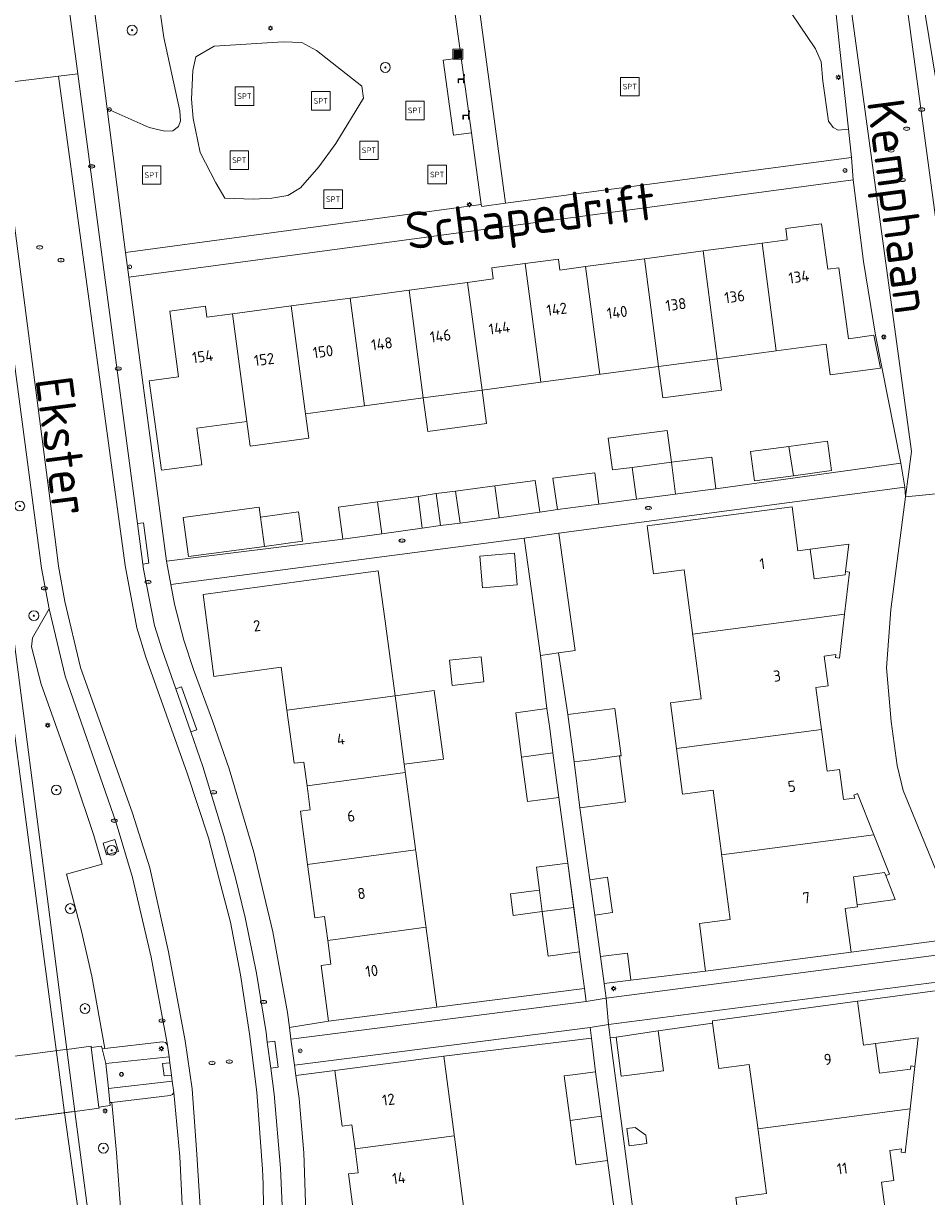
# Model space of a CAD drawing. Header units: metres. Extents: x 92650 to 117222, y 425801 to 461092.
# Tile 118 of 146: x 115691 to 115764, y 426760 to 426854. Entities that reach past the tile are written whole.
import ezdxf
from ezdxf.enums import TextEntityAlignment as Align

# ---------------------------------------------------------------- set-up
doc = ezdxf.new("R2010")
doc.units = ezdxf.units.M
doc.layers.get('0').update_dxf_attribs({"color": 253, "linetype": 'CONTINUOUS', "lineweight": 15})
for name, color, linetype, lineweight in [('B-WE-GR-BEPLANTING_CULTUUR_BODEMBEDEKKER-GV', 253, 'CONTINUOUS', 15), ('B-WE-GR-BEPLANTING_CULTUUR_HEESTERS-GV', 253, 'CONTINUOUS', 15), ('B-WE-GR-BOOM-S', 253, 'CONTINUOUS', 15), ('B-WE-GR-GROENVOORZIENING-GV', 253, 'CONTINUOUS', 15), ('B-WE-IE-MEUBILAIR-S', 253, 'CONTINUOUS', 15), ('B-WE-IE-MEUBILAIR_WEGMEUBILAIR-S', 253, 'CONTINUOUS', 15), ('B-WE-IE-MEUBILAIR_WEGMEUBILAIR_AFVALBAK-S', 253, 'CONTINUOUS', 15), ('B-WE-KW-KUNSTWERK_DEK-GV', 253, 'CONTINUOUS', 15), ('B-WE-OG-BEBOUWING-GV', 253, 'CONTINUOUS', 15), ('B-WE-OG-BEBOUWING-T18', 253, 'CONTINUOUS', 15), ('B-WE-OG-BEBOUWING_LUIFEL-GV', 253, 'CONTINUOUS', 15), ('B-WE-OG-TERREIN_BEGROEID-GV', 253, 'CONTINUOUS', 15), ('B-WE-OG-TERREIN_ERF-GV', 253, 'CONTINUOUS', 15), ('B-WE-OG-TERREIN_OEVER-GV', 253, 'CONTINUOUS', 15), ('B-WE-OG-TOPOGRAFIE-T18', 7, 'CONTINUOUS', 15), ('B-WE-OG-WATER_MEER-GV', 253, 'CONTINUOUS', 15), ('B-WE-OG-WATER_SLOOT-GV', 253, 'CONTINUOUS', 15), ('B-WE-VH-ONVERHARD_BOOMSCHORS-GV', 253, 'CONTINUOUS', 15), ('B-WE-VH-OPENVERHARDING_BETONELEMENT-GV', 253, 'CONTINUOUS', 15), ('B-WE-VH-OPENVERHARDING_BETONSTRAATSTEEN-GV', 253, 'CONTINUOUS', 15), ('B-WE-VH-OPENVERHARDING_TEGEL-GV', 253, 'CONTINUOUS', 15)]:
    doc.layers.add(name, color=color, linetype=linetype, lineweight=lineweight)
doc.styles.add('NLCS-ISO', font='NLCS-ISO.ttf')
doc.styles.add('NLCS-ISO-M200-T18', font='NLCS-ISO.ttf', dxfattribs={"height": 0.36})

# ---------------------------------------------------------------- blocks, each defined once
blk = doc.blocks.new('SIE-WEG_AFVALBAK-SO')
h = blk.add_hatch(color=256)
h.dxf.hatch_style = 1
h.paths.add_polyline_path([(-1.5, -1.5), (1.5, -1.5), (1.5, 1.5), (-1.5, 1.5)])
for points in [[(-2, -2), (2, -2), (2, 2), (-2, 2)], [(-1.5, -1.5), (1.5, -1.5), (1.5, 1.5), (-1.5, 1.5)]]:
    blk.add_lwpolyline(points, close=True)
blk = doc.blocks.new('SIE-MEUBILAIR_PAAL_AFSLUITPAAL-SO')
blk.add_circle((0, 0), 0.75)
at = {"style": 'NLCS-ISO'}
blk.add_text('af', height=0.75, dxfattribs=at).set_placement((0, 0.05), align=Align.MIDDLE_CENTER)
blk = doc.blocks.new('SIE-MEUBILAIR_PAAL_LICHTMAST-SO')
for points in [[(-0.62, 0), (-1, 0)], [(-0.71, 0.71), (-0.44, 0.44)], [(0, 1), (0, 0.62)], [(0.44, 0.44), (0.71, 0.71)], [(1, 0), (0.62, 0)], [(-0.71, -0.71), (-0.44, -0.44)], [(0, -0.62), (0, -1)], [(0.44, -0.44), (0.71, -0.71)]]:
    blk.add_lwpolyline(points)
blk.add_circle((0, 0), 0.5)
blk = doc.blocks.new('SIE-MEUBILAIR_PUT_RIOOLPUT-SO')
blk.add_ellipse((0, 0), major_axis=(1.25, 0), ratio=0.54)
at = {"style": 'NLCS-ISO'}
blk.add_text('ri', height=0.75, dxfattribs=at).set_placement((-0.04, 0.07), align=Align.MIDDLE_CENTER)
blk = doc.blocks.new('SIE-MEUBILAIR_PUT_KOLK-SO')
blk.add_ellipse((0, 0), major_axis=(1.25, 0), ratio=0.54)
at = {"style": 'NLCS-ISO'}
blk.add_text('klk', height=0.75, dxfattribs=at).set_placement((0.03, 0), align=Align.MIDDLE_CENTER)
blk = doc.blocks.new('SIE-WEG_ZITBANK-SO')
at = {"color": 0, "linetype": 'ByBlock', "lineweight": 18}
blk.add_lwpolyline([(-0.91, -1.63), (-0.91, -0.2), (1.09, -0.2), (1.09, -1.63), (1.29, -1.63), (1.29, -0.21), (1.54, 1.78), (1.33, 1.78), (1.11, 0), (-1.11, 0), (-1.11, -1.63)], close=True, dxfattribs=at)
blk = doc.blocks.new('SIE-WEG_SPEELTOESTEL-SO')
at = {"flags": 128}
blk.add_lwpolyline([(-3.75, -3.75), (3.75, -3.75), (3.75, 3.75), (-3.75, 3.75)], close=True, dxfattribs=at)
at = {"style": 'NLCS-ISO'}
blk.add_text('SPT', height=2.25, dxfattribs=at).set_placement((0, 0), align=Align.MIDDLE_CENTER)
blk = doc.blocks.new('SGR-BOOM_GBKN-SO')
at = {"linetype": 'ByBlock', "lineweight": 18}
h = blk.add_hatch(color=0, dxfattribs=at)
h.dxf.hatch_style = 1
edge = h.paths.add_edge_path()
edge.add_arc((0, 0), 0.25, 0, 360)
at = {"color": 0, "linetype": 'ByBlock', "lineweight": 18}
for radius in [2, 0.25]:
    blk.add_circle((0, 0), radius, dxfattribs=at)
at = {"color": 0, "linetype": 'ByBlock', "lineweight": 18, "style": 'NLCS-ISO'}
blk.add_attdef('SOORT', (2.5, 0), '', height=1.5, dxfattribs=at)

msp = doc.modelspace()

# ---------------------------------------------------------------- linework, layer by layer
at = {"layer": 'B-WE-GR-BEPLANTING_CULTUUR_BODEMBEDEKKER-GV', "transparency": 33554687, "flags": 128}
for points in [[(115757.683, 426779.347), (115745.925, 426777.805), (115739.88, 426777.08), (115737.73, 426776.82), (115737.887, 426775.625), (115767.04, 426779.442), (115766.825, 426780.566)], [(115746.467, 426773.804), (115746.467, 426773.807), (115758.214, 426775.378), (115767.329, 426776.597), (115767.32, 426777.288), (115738.066, 426773.503), (115738.175, 426772.694), (115738.212, 426772.415), (115738.699, 426772.486), (115742.098, 426772.979), (115746.492, 426773.617)], [(115715.431, 426773.762), (115712.259, 426773.255), (115712.385, 426772.323), (115736.26, 426775.377), (115736.124, 426776.406), (115724.172, 426774.908)], [(115715.926, 426769.791), (115724.735, 426770.938), (115736.684, 426772.409), (115736.576, 426773.27), (115712.672, 426770.214), (115712.785, 426769.382)]]:
    msp.add_lwpolyline(points, close=True, dxfattribs=at)
at = {"layer": 'B-WE-GR-BEPLANTING_CULTUUR_HEESTERS-GV', "transparency": 33554687, "flags": 128}
for points in [[(115756.789, 426852.359), (115755.256, 426866.826), (115753.054, 426866.383), (115751.778, 426865.863), (115747.963, 426863.557), (115750.26, 426859.169), (115754.816, 426852.407), (115755.272, 426851.35), (115755.399, 426849.794), (115755.873, 426846.562), (115756.23, 426846.043), (115756.657, 426845.824), (115757.472, 426845.91)], [(115697.772, 426766.952), (115696.844, 426766.826), (115696.857, 426766.727), (115694.907, 426766.475), (115696.539, 426753.906), (115700.675, 426726.42), (115703.278, 426726.759), (115702.944, 426729.333), (115702.726, 426731.49), (115702.495, 426732.026), (115700.92, 426733.758), (115700.751, 426734.018), (115700.661, 426734.397), (115700.828, 426739.757), (115701.353, 426746.838), (115701.618, 426752.854), (115698.644, 426752.864), (115698.619, 426758.314), (115698.285, 426763.121), (115697.908, 426767.206), (115697.746, 426767.187)]]:
    msp.add_lwpolyline(points, close=True, dxfattribs=at)
for points in [[(115696.154, 426858.227), (115696.497, 426855.543), (115697.518, 426847.562), (115700.906, 426846.057), (115702.195, 426845.745), (115702.827, 426845.762), (115703.287, 426846.123), (115703.443, 426846.59), (115703.383, 426847.401), (115702.106, 426853.327), (115701.834, 426855.207), (115701.821, 426856.154), (115703.708, 426860.897), (115700.297, 426862.156), (115699.927, 426862.368), (115698.471, 426863.204)], [(115689.609, 426807.406), (115692.867, 426782.188), (115694.257, 426771.485), (115696.222, 426771.741), (115696.234, 426771.644), (115697.059, 426771.762), (115697.118, 426771.531), (115697.327, 426771.556), (115696.284, 426777.403), (115695.434, 426781.063), (115694.225, 426785.669), (115697.124, 426786.46), (115696.44, 426788.794), (115694.88, 426793.464), (115692.169, 426801.034), (115691.4, 426804.054), (115691.469, 426804.767), (115692.813, 426807.125), (115692.218, 426810.408), (115690.03, 426826.927)]]:
    msp.add_lwpolyline(points, dxfattribs=at)
at = {"layer": 'B-WE-GR-GROENVOORZIENING-GV', "transparency": 33554687, "flags": 128}
msp.add_lwpolyline([(115698.422, 426787.501), (115698.141, 426788.46), (115697.182, 426788.179), (115697.463, 426787.22)], close=True, dxfattribs=at)
at = {"layer": 'B-WE-KW-KUNSTWERK_DEK-GV', "transparency": 33554687, "flags": 128}
msp.add_lwpolyline([(115681.869, 426764.787), (115684.694, 426765.153), (115685.139, 426765.21), (115694.588, 426766.433), (115694.907, 426766.475), (115696.857, 426766.727), (115696.844, 426766.826), (115696.234, 426771.644), (115696.222, 426771.741), (115694.257, 426771.485), (115693.929, 426771.443), (115684.472, 426770.213), (115684.062, 426770.16), (115681.221, 426769.79), (115681.238, 426769.656), (115681.854, 426764.9)], close=True, dxfattribs=at)
at = {"layer": 'B-WE-OG-BEBOUWING-GV', "transparency": 33554687, "flags": 128}
for points in [[(115751.629, 426827.984), (115755.671, 426828.524), (115756.002, 426826.046), (115760.064, 426826.595), (115759.536, 426829.24), (115757.472, 426828.966), (115756.693, 426834.701), (115755.801, 426834.589), (115755.305, 426838.245), (115752.411, 426837.864), (115752.53, 426836.972), (115750.487, 426836.699)], [(115742.12, 426826.714), (115746.87, 426827.348), (115745.717, 426836.062), (115740.966, 426835.428)], [(115746.87, 426827.348), (115751.629, 426827.984), (115750.487, 426836.699), (115745.717, 426836.062)], [(115736.197, 426834.791), (115734.133, 426834.515), (115734.014, 426835.407), (115731.32, 426835.047), (115732.6, 426825.442), (115742.12, 426826.714)], [(115742.12, 426826.714), (115740.966, 426835.428), (115736.197, 426834.791), (115737.36, 426826.078)], [(115731.32, 426835.047), (115728.627, 426834.688), (115728.746, 426833.795), (115726.661, 426833.517), (115727.839, 426824.806), (115732.6, 426825.442)], [(115726.661, 426833.517), (115721.934, 426832.885)], [(115717.176, 426832.25), (115712.399, 426831.612)], [(115708.81, 426822.26), (115709.08, 426820.28), (115713.84, 426820.919), (115713.57, 426822.9), (115712.399, 426831.612), (115707.656, 426830.979)], [(115723.09, 426824.172), (115727.839, 426824.806)], [(115713.57, 426822.9), (115718.329, 426823.536)], [(115753.02, 426817.886), (115756.109, 426818.299), (115755.79, 426820.671), (115752.66, 426820.253)], [(115743.16, 426818.97), (115739.97, 426818.56), (115740.142, 426817.363), (115740.34, 426815.98), (115743.5, 426816.392)], [(115728.88, 426817.06), (115725.692, 426816.643), (115726.08, 426814.06), (115729.22, 426814.49)], [(115709.924, 426814.543), (115709.817, 426815.337), (115703.672, 426814.516), (115704.098, 426811.35), (115710.241, 426812.171)], [(115719.37, 426815.77), (115716.225, 426815.351), (115716.22, 426815.35), (115716.581, 426812.755), (115719.721, 426813.195)], [(115720.8, 426800.078), (115719.99, 426806.129), (115719.446, 426810.184), (115714.826, 426809.564), (115705.271, 426808.284), (115706.146, 426801.658), (115711.597, 426802.388), (115712.061, 426798.92)], [(115744.865, 426805.059), (115744.878, 426804.963), (115745.55, 426799.848), (115743.072, 426799.522), (115743.559, 426795.82), (115755.292, 426797.37), (115754.842, 426800.751), (115755.843, 426800.884), (115755.524, 426803.293), (115756.459, 426803.433), (115756.429, 426803.175), (115756.74, 426803.134), (115757.157, 426806.68)], [(115733.576, 426795.469), (115733.31, 426797.452), (115733.091, 426799.056), (115730.56, 426798.716), (115731.04, 426795.13)], [(115738.94, 426795.22), (115739.09, 426795.24), (115738.58, 426799.07), (115734.767, 426798.571), (115735.28, 426794.74)], [(115759.529, 426788.84), (115758.205, 426792.178), (115757.906, 426792.06), (115758.002, 426791.818), (115757.064, 426791.694), (115756.743, 426794.116), (115755.742, 426793.983), (115755.292, 426797.37)], [(115743.559, 426795.82), (115744.044, 426792.126), (115746.523, 426792.452), (115747.196, 426787.328), (115747.211, 426787.22)], [(115722.469, 426787.62), (115722.456, 426787.718), (115721.647, 426793.759), (115721.632, 426793.87)], [(115713.688, 426792.8), (115713.947, 426790.866), (115713.154, 426790.76), (115713.733, 426786.44)], [(115732.479, 426784.373), (115730.135, 426784.06), (115730.348, 426782.313), (115732.712, 426782.63)], [(115732.712, 426782.63), (115733.19, 426779.04), (115733.194, 426779.04), (115733.194, 426779.037), (115735.731, 426779.377), (115735.25, 426782.97)], [(115715.362, 426780.3), (115715.62, 426778.378), (115714.827, 426778.272), (115715.431, 426773.762), (115724.172, 426774.908), (115723.32, 426781.266), (115723.306, 426781.369)], [(115762.457, 426766.69), (115762.842, 426770.11), (115762.53, 426770.15), (115762.501, 426769.892), (115759.988, 426769.558), (115759.668, 426771.966), (115758.682, 426771.833), (115758.214, 426775.378), (115746.467, 426773.807), (115746.467, 426773.804), (115746.492, 426773.617), (115746.98, 426769.941), (115749.458, 426770.27), (115750.135, 426765.166), (115750.149, 426765.06)], [(115725.586, 426764.509), (115725.572, 426764.617), (115724.735, 426770.938), (115715.926, 426769.791), (115716.523, 426765.28), (115717.316, 426765.385), (115717.572, 426763.449)], [(115734.97, 426765.75), (115735.429, 426762.246), (115735.44, 426762.161), (115736.216, 426762.264), (115737.975, 426762.499), (115737.501, 426766.089)]]:
    msp.add_lwpolyline(points, dxfattribs=at)
for points in [[(115721.934, 426832.885), (115717.176, 426832.25), (115718.329, 426823.536), (115723.09, 426824.172)], [(115700.904, 426825.553), (115701.92, 426818.332), (115702.135, 426818.36), (115705.162, 426818.754), (115704.765, 426821.725), (115708.81, 426822.26), (115707.656, 426830.979), (115705.59, 426830.703), (115705.47, 426831.604), (115702.579, 426831.204), (115703.283, 426825.87)], [(115749.548, 426819.837), (115749.864, 426817.465), (115753.02, 426817.886), (115752.66, 426820.253)], [(115746.623, 426817.922), (115746.438, 426819.39), (115744.924, 426819.198), (115744.7, 426819.17), (115743.16, 426818.97), (115743.5, 426816.392), (115745.675, 426816.677), (115746.76, 426816.82)], [(115733.947, 426815.146), (115737.296, 426815.579), (115736.973, 426818.123), (115733.568, 426817.695)], [(115728.88, 426817.06), (115729.22, 426814.49), (115732.509, 426814.945), (115732.13, 426817.489)], [(115722.67, 426816.21), (115719.37, 426815.77), (115719.721, 426813.195), (115722.991, 426813.655)], [(115757.157, 426806.68), (115757.558, 426810.085), (115757.247, 426810.126), (115757.216, 426809.868), (115754.705, 426809.542), (115754.389, 426811.941), (115753.388, 426811.809), (115752.92, 426815.369), (115741.191, 426813.826), (115741.699, 426809.96), (115744.178, 426810.286), (115744.85, 426805.171), (115744.865, 426805.059)], [(115709.924, 426814.543), (115710.241, 426812.171), (115713.316, 426812.582), (115712.999, 426814.954)], [(115734.043, 426813.238), (115731.252, 426812.845), (115732.561, 426803.34), (115734.035, 426803.551), (115735.383, 426803.741)], [(115727.656, 426811.377), (115727.886, 426808.821), (115730.684, 426809.073), (115730.454, 426811.63)], [(115725.211, 426802.967), (115725.433, 426800.926), (115727.997, 426801.204), (115727.776, 426803.245)], [(115712.061, 426798.92), (115712.636, 426794.626), (115713.429, 426794.732), (115713.688, 426792.8), (115721.632, 426793.87), (115721.619, 426793.967), (115721.542, 426794.544), (115720.8, 426800.078)], [(115731.52, 426791.53), (115734.057, 426791.87), (115733.576, 426795.469), (115731.04, 426795.13)], [(115738.94, 426795.22), (115736.653, 426794.92), (115735.28, 426794.74), (115735.76, 426791.035), (115739.429, 426791.515), (115738.945, 426795.22)], [(115745.925, 426777.805), (115757.683, 426779.347), (115757.214, 426782.897), (115758.214, 426783.03), (115758.192, 426783.194), (115757.894, 426785.44), (115760.393, 426785.788), (115760.489, 426785.546), (115760.788, 426785.664), (115759.529, 426788.84), (115747.211, 426787.22), (115747.224, 426787.12), (115747.897, 426781.997), (115745.418, 426781.672)], [(115722.469, 426787.62), (115713.733, 426786.44), (115714.311, 426782.127), (115715.103, 426782.233), (115715.362, 426780.3), (115723.306, 426781.369), (115723.292, 426781.474), (115722.484, 426787.51)], [(115735.25, 426782.97), (115734.769, 426786.563), (115732.231, 426786.223), (115732.479, 426784.373), (115732.712, 426782.63)], [(115736.567, 426785.216), (115736.964, 426782.347), (115738.383, 426782.548), (115737.977, 426785.416)], [(115737.43, 426778.99), (115737.73, 426776.82), (115739.88, 426777.08), (115739.6, 426779.26)], [(115742.098, 426772.979), (115738.699, 426772.486), (115739.099, 426769.321), (115742.508, 426769.752)], [(115734.97, 426765.75), (115737.501, 426766.089), (115737.024, 426769.679), (115735.17, 426769.438), (115734.49, 426769.348)], [(115748.855, 426755.809), (115760.597, 426757.37), (115760.148, 426760.748), (115761.139, 426760.88), (115760.817, 426763.309), (115761.775, 426763.436), (115761.746, 426763.178), (115762.058, 426763.138), (115762.457, 426766.69), (115750.149, 426765.06), (115750.163, 426764.958), (115750.842, 426759.843), (115748.364, 426759.514)], [(115741.09, 426764.559), (115740.22, 426765.18), (115739.56, 426765.1), (115739.561, 426765.095), (115739.74, 426763.69), (115741.17, 426763.88)], [(115717.606, 426757.1), (115726.412, 426758.27), (115726.399, 426758.372), (115725.599, 426764.409), (115725.586, 426764.509), (115717.572, 426763.449), (115717.828, 426761.519), (115717.035, 426761.414)]]:
    msp.add_lwpolyline(points, close=True, dxfattribs=at)
at = {"layer": 'B-WE-OG-BEBOUWING_LUIFEL-GV', "transparency": 33554687, "flags": 128}
for points in [[(115747.214, 426824.815), (115746.87, 426827.348), (115742.12, 426826.714), (115742.457, 426824.18)], [(115728.207, 426822.098), (115727.839, 426824.806), (115723.09, 426824.172), (115723.452, 426821.463)], [(115742.823, 426821.531), (115738.05, 426820.917), (115738.379, 426818.355), (115739.97, 426818.56), (115743.16, 426818.97)], [(115722.991, 426813.655), (115724.466, 426813.848), (115724.121, 426816.436), (115722.67, 426816.21)], [(115757.509, 426812.352), (115754.389, 426811.941), (115754.705, 426809.542), (115757.216, 426809.868), (115757.247, 426810.126)], [(115724.71, 426794.969), (115723.968, 426800.503), (115720.8, 426800.078), (115721.542, 426794.544)], [(115761.26, 426783.601), (115760.489, 426785.546), (115760.393, 426785.788), (115757.894, 426785.44), (115758.192, 426783.194)], [(115759.668, 426771.966), (115759.988, 426769.558), (115762.501, 426769.892), (115762.53, 426770.15), (115762.842, 426770.11), (115763.103, 426772.429)]]:
    msp.add_lwpolyline(points, close=True, dxfattribs=at)
msp.add_lwpolyline([(115724.466, 426813.848), (115726.08, 426814.06), (115725.692, 426816.643), (115724.121, 426816.436)], dxfattribs=at)
at = {"layer": 'B-WE-OG-TERREIN_BEGROEID-GV', "transparency": 33554687, "flags": 128}
for points in [[(115727.332, 426857.791), (115729.734, 426839.936), (115757.714, 426843.624), (115757.472, 426845.91), (115756.657, 426845.824), (115756.23, 426846.043), (115755.873, 426846.562), (115755.399, 426849.794), (115755.272, 426851.35), (115754.816, 426852.407), (115750.26, 426859.169), (115747.202, 426857.715), (115744.501, 426856.881), (115741.371, 426856.381), (115738.896, 426856.24), (115735.939, 426856.338), (115732.375, 426856.982), (115729.534, 426857.945), (115728.828, 426858.229), (115727.95, 426858.442), (115727.239, 426858.485)], [(115707.045, 426840.342), (115706.314, 426841.574), (115705.034, 426844.012), (115704.475, 426846.774), (115704.35, 426848.345), (115704.435, 426850.645), (115704.683, 426851.753), (115706.184, 426852.61), (115711.752, 426852.974), (115713.256, 426852.924), (115714.452, 426852.274), (115718.112, 426849.396), (115718.241, 426848.412), (115716.026, 426844.76), (115714.643, 426842.876), (115713.16, 426841.178), (115712.135, 426840.553), (115710.831, 426840.331), (115709.344, 426840.242)]]:
    msp.add_lwpolyline(points, close=True, dxfattribs=at)
msp.add_lwpolyline([(115701.834, 426855.207), (115702.106, 426853.327), (115703.383, 426847.401), (115703.443, 426846.59), (115703.287, 426846.123), (115702.827, 426845.762), (115702.195, 426845.745), (115700.906, 426846.057), (115697.518, 426847.562), (115698.652, 426838.697), (115698.897, 426836.783), (115699.008, 426835.936), (115727.767, 426839.806), (115726.98, 426845.614), (115725.518, 426845.421), (115724.697, 426851.487), (115726.143, 426851.679), (115725.24, 426858.336)], dxfattribs=at)
at = {"layer": 'B-WE-OG-TERREIN_ERF-GV', "transparency": 33554687, "flags": 128}
for points in [[(115739.97, 426818.56), (115743.16, 426818.97), (115744.7, 426819.17), (115744.924, 426819.198), (115746.438, 426819.39), (115746.623, 426817.922), (115746.76, 426816.82), (115761.723, 426818.908), (115761.698, 426819.041), (115759.654, 426829.26), (115758.706, 426835.205), (115757.87, 426841.813), (115699.269, 426833.943), (115702.32, 426810.98), (115716.581, 426812.755), (115716.22, 426815.35), (115716.225, 426815.351), (115719.37, 426815.77), (115722.67, 426816.21), (115722.991, 426813.655), (115724.466, 426813.848), (115726.08, 426814.06), (115725.692, 426816.643), (115728.88, 426817.06), (115732.13, 426817.489), (115732.509, 426814.945), (115733.947, 426815.146), (115733.568, 426817.695), (115736.973, 426818.123), (115737.296, 426815.579), (115740.34, 426815.98), (115740.142, 426817.363)], [(115760.064, 426826.595), (115756.002, 426826.046), (115755.671, 426828.524), (115751.629, 426827.984), (115746.87, 426827.348), (115742.12, 426826.714), (115732.6, 426825.442), (115727.839, 426824.806), (115723.09, 426824.172), (115718.329, 426823.536), (115713.57, 426822.9), (115713.84, 426820.919), (115709.08, 426820.28), (115708.81, 426822.26), (115704.765, 426821.725), (115705.162, 426818.754), (115702.135, 426818.36), (115701.92, 426818.332), (115700.904, 426825.553), (115703.283, 426825.87), (115702.579, 426831.204), (115705.47, 426831.604), (115705.59, 426830.703), (115707.656, 426830.979), (115712.399, 426831.612), (115717.176, 426832.25), (115721.934, 426832.885), (115726.661, 426833.517), (115728.746, 426833.795), (115728.627, 426834.688), (115731.32, 426835.047), (115734.014, 426835.407), (115734.133, 426834.515), (115736.197, 426834.791), (115740.966, 426835.428), (115745.717, 426836.062), (115750.487, 426836.699), (115752.53, 426836.972), (115752.411, 426837.864), (115755.305, 426838.245), (115755.801, 426834.589), (115756.693, 426834.701), (115757.472, 426828.966), (115759.536, 426829.24)], [(115756.109, 426818.299), (115753.02, 426817.886), (115749.864, 426817.465), (115749.548, 426819.837), (115752.66, 426820.253), (115755.79, 426820.671)], [(115703.672, 426814.516), (115709.817, 426815.337), (115709.924, 426814.543), (115712.999, 426814.954), (115713.316, 426812.582), (115710.241, 426812.171), (115704.098, 426811.35)], [(115722.456, 426787.718), (115722.469, 426787.62), (115722.484, 426787.51), (115723.292, 426781.474), (115723.306, 426781.369), (115723.32, 426781.266), (115724.172, 426774.908), (115736.124, 426776.406), (115735.731, 426779.377), (115733.194, 426779.037), (115733.194, 426779.04), (115733.19, 426779.04), (115732.712, 426782.63), (115730.348, 426782.313), (115730.135, 426784.06), (115732.479, 426784.373), (115732.231, 426786.223), (115734.769, 426786.563), (115734.057, 426791.87), (115731.52, 426791.53), (115731.04, 426795.13), (115730.56, 426798.716), (115733.091, 426799.056), (115732.561, 426803.34), (115731.252, 426812.845), (115702.659, 426809.079), (115702.974, 426807.486), (115703.726, 426804.596), (115704.504, 426802.207), (115706.043, 426798.054), (115707.378, 426794.172), (115709.373, 426787.427), (115710.911, 426781.003), (115712.093, 426774.476), (115712.259, 426773.255), (115715.431, 426773.762), (115714.827, 426778.272), (115715.62, 426778.378), (115715.362, 426780.3), (115715.103, 426782.233), (115714.311, 426782.127), (115713.733, 426786.44), (115713.154, 426790.76), (115713.947, 426790.866), (115713.688, 426792.8), (115713.429, 426794.732), (115712.636, 426794.626), (115712.061, 426798.92), (115711.597, 426802.388), (115706.146, 426801.658), (115705.271, 426808.284), (115714.826, 426809.564), (115719.446, 426810.184), (115719.99, 426806.129), (115720.8, 426800.078), (115721.542, 426794.544), (115721.619, 426793.967), (115721.632, 426793.87), (115721.647, 426793.759)], [(115727.656, 426811.377), (115730.454, 426811.63), (115730.684, 426809.073), (115727.886, 426808.821)], [(115725.211, 426802.967), (115727.776, 426803.245), (115727.997, 426801.204), (115725.433, 426800.926)], [(115740.22, 426765.18), (115741.09, 426764.559), (115741.17, 426763.88), (115739.74, 426763.69), (115739.561, 426765.095), (115739.56, 426765.1)]]:
    msp.add_lwpolyline(points, close=True, dxfattribs=at)
for points in [[(115765.142, 426784.561), (115761.896, 426792.433), (115761.426, 426794.446), (115760.929, 426797.999), (115760.543, 426802.341), (115760.908, 426807.062), (115762.089, 426816.171), (115762.043, 426816.949), (115734.043, 426813.238), (115735.383, 426803.741), (115734.035, 426803.551), (115734.767, 426798.571), (115738.58, 426799.07), (115739.09, 426795.24), (115738.94, 426795.22), (115738.945, 426795.22), (115739.429, 426791.515), (115735.76, 426791.035), (115736.567, 426785.216), (115737.977, 426785.416), (115738.383, 426782.548), (115736.964, 426782.347), (115737.43, 426778.99), (115739.6, 426779.26), (115739.88, 426777.08), (115745.925, 426777.805), (115745.418, 426781.672), (115747.897, 426781.997), (115747.224, 426787.12), (115747.211, 426787.22), (115747.196, 426787.328), (115746.523, 426792.452), (115744.044, 426792.126), (115743.559, 426795.82), (115743.072, 426799.522), (115745.55, 426799.848), (115744.878, 426804.963), (115744.865, 426805.059), (115744.85, 426805.171), (115744.178, 426810.286), (115741.699, 426809.96), (115741.191, 426813.826), (115752.92, 426815.369), (115753.388, 426811.809), (115754.389, 426811.941), (115754.705, 426809.542), (115757.216, 426809.868), (115757.247, 426810.126), (115757.558, 426810.085), (115757.157, 426806.68), (115756.74, 426803.134), (115756.429, 426803.175), (115756.459, 426803.433), (115755.524, 426803.293), (115755.843, 426800.884), (115754.842, 426800.751), (115755.292, 426797.37), (115755.742, 426793.983), (115756.743, 426794.116), (115757.064, 426791.694), (115758.002, 426791.818), (115757.906, 426792.06), (115758.205, 426792.178), (115759.529, 426788.84), (115760.788, 426785.664), (115760.489, 426785.546), (115760.393, 426785.788), (115757.894, 426785.44), (115758.192, 426783.194), (115758.214, 426783.03), (115757.214, 426782.897), (115757.683, 426779.347), (115766.825, 426780.566)], [(115766.514, 426756.344), (115766.001, 426760.24), (115765.884, 426762.325), (115765.882, 426764.341), (115766.029, 426766.336), (115767.334, 426776.254), (115767.329, 426776.597), (115758.214, 426775.378), (115758.682, 426771.833), (115759.668, 426771.966), (115759.988, 426769.558), (115762.501, 426769.892), (115762.53, 426770.15), (115762.842, 426770.11), (115762.457, 426766.69), (115762.058, 426763.138), (115761.746, 426763.178), (115761.775, 426763.436), (115760.817, 426763.309), (115761.139, 426760.88), (115760.148, 426760.748), (115760.597, 426757.37)], [(115748.364, 426759.514), (115750.842, 426759.843), (115750.163, 426764.958), (115750.149, 426765.06), (115750.135, 426765.166), (115749.458, 426770.27), (115746.98, 426769.941), (115746.492, 426773.617), (115742.098, 426772.979), (115742.508, 426769.752), (115739.099, 426769.321), (115738.699, 426772.486), (115738.212, 426772.415), (115740.604, 426754.29)], [(115738.718, 426757.198), (115737.975, 426762.499), (115736.216, 426762.264), (115735.44, 426762.161), (115735.429, 426762.246), (115734.97, 426765.75), (115734.49, 426769.348), (115735.17, 426769.438), (115737.024, 426769.679), (115736.684, 426772.409), (115724.735, 426770.938), (115725.572, 426764.617), (115725.586, 426764.509), (115725.599, 426764.409), (115726.399, 426758.372)], [(115717.606, 426757.1), (115717.035, 426761.414), (115717.828, 426761.519), (115717.572, 426763.449), (115717.316, 426765.385), (115716.523, 426765.28), (115715.926, 426769.791), (115712.785, 426769.382), (115713.037, 426767.523), (115713.419, 426763.137), (115713.673, 426755.883)]]:
    msp.add_lwpolyline(points, dxfattribs=at)
at = {"layer": 'B-WE-OG-TERREIN_OEVER-GV', "transparency": 33554687, "flags": 128}
for points in [[(115694.907, 426766.475), (115694.257, 426771.485), (115692.867, 426782.188), (115689.609, 426807.406), (115685.938, 426837.375), (115684.484, 426847.469), (115684.312, 426847.63), (115683.883, 426848.031), (115683.195, 426848.375)], [(115683.843, 426846.844), (115687.238, 426821.871), (115688.622, 426807.551), (115691.959, 426782.275), (115693.816, 426768.215), (115694.074, 426766.367)]]:
    msp.add_lwpolyline(points, dxfattribs=at)
msp.add_lwpolyline([(115700.675, 426726.42), (115696.539, 426753.906), (115694.907, 426766.475), (115694.074, 426766.367), (115707.152, 426672.718), (115708.987, 426672.819), (115707.856, 426679.938), (115700.992, 426724.313)], close=True, dxfattribs=at)
at = {"layer": 'B-WE-OG-WATER_MEER-GV', "transparency": 33554687, "flags": 128}
msp.add_lwpolyline([(115684.694, 426765.153), (115694.074, 426766.367), (115693.816, 426768.215), (115691.959, 426782.275), (115688.622, 426807.551)], dxfattribs=at)
at = {"layer": 'B-WE-OG-WATER_SLOOT-GV', "transparency": 33554687, "flags": 128}
msp.add_lwpolyline([(115707.152, 426672.718), (115694.074, 426766.367), (115684.694, 426765.153), (115684.828, 426764.094), (115684.734, 426760.031), (115686.711, 426748.844), (115689.023, 426734.063), (115689.096, 426733.441), (115690.789, 426719.063)], dxfattribs=at)
at = {"layer": 'B-WE-VH-ONVERHARD_BOOMSCHORS-GV', "transparency": 33554687, "flags": 128}
msp.add_lwpolyline([(115706.314, 426841.574), (115707.045, 426840.342), (115709.344, 426840.242), (115710.831, 426840.331), (115712.135, 426840.553), (115713.16, 426841.178), (115714.643, 426842.876), (115716.026, 426844.76), (115718.241, 426848.412), (115718.112, 426849.396), (115714.452, 426852.274), (115713.256, 426852.924), (115711.752, 426852.974), (115706.184, 426852.61), (115704.683, 426851.753), (115704.435, 426850.645), (115704.35, 426848.345), (115704.475, 426846.774), (115705.034, 426844.012)], close=True, dxfattribs=at)
at = {"layer": 'B-WE-VH-OPENVERHARDING_BETONELEMENT-GV', "transparency": 33554687, "flags": 128}
for points in [[(115710.752, 426769.965), (115711.347, 426770.045), (115711.066, 426772.154), (115710.471, 426772.075)], [(115702.721, 426769.416), (115702.595, 426770.403), (115701.998, 426770.34), (115702.125, 426769.347)]]:
    msp.add_lwpolyline(points, close=True, dxfattribs=at)
at = {"layer": 'B-WE-VH-OPENVERHARDING_BETONSTRAATSTEEN-GV', "transparency": 33554687, "flags": 128}
for points in [[(115755.256, 426866.826), (115756.789, 426852.359), (115757.472, 426845.91), (115757.714, 426843.624), (115757.87, 426841.813), (115758.706, 426835.205), (115759.654, 426829.26), (115761.698, 426819.041), (115761.723, 426818.908), (115762.043, 426816.949), (115762.089, 426816.171)], [(115756.169, 426866.932), (115762.568, 426819.854), (115762.089, 426816.171), (115765.109, 426816.477), (115768.39, 426816.81), (115768.232, 426817.65), (115767.225, 426819.789)], [(115760.679, 426867.189), (115766.994, 426820.419), (115767.225, 426819.789), (115768.188, 426819.924), (115767.94, 426822.986), (115767.93, 426823.111), (115767.356, 426830.273), (115766.296, 426838.353), (115765.604, 426842.821), (115765.395, 426844.691), (115761.716, 426867.228)], [(115724.51, 426863.72), (115725.24, 426858.336), (115726.143, 426851.679)], [(115726.98, 426845.614), (115727.767, 426839.806), (115727.829, 426839.657), (115729.734, 426839.936), (115727.332, 426857.791), (115727.239, 426858.485), (115726.505, 426863.938)], [(115686.897, 426850.743), (115686.941, 426850.421), (115687.081, 426849.4), (115688.513, 426849.573), (115693.574, 426850.184), (115695.138, 426850.373), (115694.117, 426858.067)], [(115688.513, 426849.573), (115693.39, 426812.113)], [(115710.089, 426761.812), (115709.617, 426768.04), (115709.021, 426772.739), (115708.289, 426777.514), (115707.483, 426781.785), (115706.581, 426785.262), (115705.71, 426788.613), (115703.992, 426793.826), (115700.642, 426803.197), (115699.908, 426805.572), (115698.96, 426810.636), (115693.574, 426850.184)], [(115762.089, 426816.171), (115760.908, 426807.062), (115760.543, 426802.341), (115760.929, 426797.999), (115761.426, 426794.446), (115761.896, 426792.433), (115765.142, 426784.561), (115766.654, 426781.46)], [(115693.39, 426812.113), (115693.592, 426810.561), (115694.091, 426807.725), (115695.356, 426802.386), (115699.56, 426790.606), (115700.967, 426786.179), (115702.475, 426779.376), (115703.813, 426772.17), (115704.395, 426768.289), (115704.763, 426763.003), (115705.067, 426758.328), (115705.122, 426752.89), (115704.908, 426747.509), (115704.248, 426735.835), (115704.26, 426732.249), (115704.43, 426729.531), (115705.89, 426718.037), (115708.322, 426700.451), (115711.296, 426678.343)], [(115702.403, 426771.824), (115701.077, 426778.953), (115699.568, 426785.381), (115698.239, 426789.811), (115694.12, 426801.68), (115692.813, 426807.125), (115691.469, 426804.767), (115691.4, 426804.054), (115692.169, 426801.034), (115694.88, 426793.464), (115696.44, 426788.794), (115697.124, 426786.46), (115694.225, 426785.669), (115695.434, 426781.063), (115696.284, 426777.403), (115697.327, 426771.556)], [(115767.04, 426779.442), (115737.887, 426775.625)], [(115738.066, 426773.503), (115767.32, 426777.288)], [(115697.622, 426768.32), (115697.417, 426770.358), (115697.118, 426771.531), (115697.059, 426771.762), (115696.234, 426771.644)], [(115697.417, 426770.358), (115702.531, 426770.899), (115702.403, 426771.824), (115702.233, 426772.037), (115701.998, 426772.114), (115697.327, 426771.556), (115697.118, 426771.531)], [(115702.785, 426768.92), (115702.721, 426769.416), (115702.125, 426769.347), (115701.998, 426770.34), (115702.595, 426770.403), (115702.531, 426770.899)], [(115702.607, 426767.756), (115702.807, 426767.839), (115702.902, 426768.012), (115702.785, 426768.92), (115697.622, 426768.32), (115697.746, 426767.187), (115697.908, 426767.206)], [(115702.607, 426767.756), (115697.908, 426767.206), (115698.285, 426763.121), (115698.619, 426758.314), (115698.644, 426752.864), (115701.618, 426752.854), (115701.353, 426746.838), (115700.828, 426739.757), (115700.661, 426734.397), (115700.751, 426734.018), (115700.92, 426733.758), (115702.495, 426732.026), (115702.726, 426731.49), (115702.633, 426735.713), (115703.4, 426747.755), (115703.606, 426753.08), (115703.611, 426758.39), (115703.382, 426762.816), (115702.902, 426768.012)], [(115696.844, 426766.826), (115697.772, 426766.952), (115697.746, 426767.187)]]:
    msp.add_lwpolyline(points, dxfattribs=at)
for points in [[(115726.98, 426845.614), (115726.143, 426851.679), (115724.697, 426851.487), (115725.518, 426845.421)], [(115699.961, 426814.02), (115700.396, 426810.741), (115700.892, 426810.802), (115700.457, 426814.086)], [(115704.286, 426797.161), (115704.758, 426797.326), (115703.537, 426800.812), (115703.065, 426800.647)], [(115698.422, 426787.501), (115697.463, 426787.22), (115697.182, 426788.179), (115698.141, 426788.46)], [(115712.385, 426772.323), (115712.672, 426770.214), (115736.576, 426773.27), (115738.066, 426773.503), (115737.887, 426775.625), (115736.26, 426775.377)], [(115694.257, 426771.485), (115694.907, 426766.475), (115696.857, 426766.727), (115696.844, 426766.826), (115696.234, 426771.644), (115696.222, 426771.741)]]:
    msp.add_lwpolyline(points, close=True, dxfattribs=at)
at = {"layer": 'B-WE-VH-OPENVERHARDING_BETONSTRAATSTEEN-GV', "transparency": 33554687}
msp.add_lwpolyline([(115709.698, 426742.43, 0.026158), (115710.089, 426761.812)], format="xyb", dxfattribs=at)
at = {"layer": 'B-WE-VH-OPENVERHARDING_TEGEL-GV', "transparency": 33554687, "flags": 128}
for points in [[(115694.117, 426858.067), (115695.138, 426850.373)], [(115699.008, 426835.936), (115698.897, 426836.783), (115698.652, 426838.697), (115697.518, 426847.562), (115696.497, 426855.543), (115696.154, 426858.227)], [(115707.893, 426785.369), (115706.953, 426788.791), (115705.264, 426794.371), (115704.286, 426797.161), (115703.065, 426800.647), (115701.956, 426803.813), (115701.349, 426805.77), (115700.45, 426810.334), (115700.396, 426810.741), (115699.961, 426814.02), (115695.138, 426850.373), (115693.574, 426850.184), (115698.96, 426810.636), (115699.908, 426805.572), (115700.642, 426803.197), (115703.992, 426793.826), (115705.71, 426788.613), (115706.581, 426785.262), (115707.483, 426781.785), (115708.289, 426777.514), (115709.021, 426772.739), (115709.617, 426768.04), (115710.089, 426761.812)], [(115693.39, 426812.113), (115688.513, 426849.573)], [(115702.32, 426810.98), (115699.269, 426833.943)], [(115690.03, 426826.927), (115692.218, 426810.408), (115692.813, 426807.125), (115694.12, 426801.68), (115698.239, 426789.811), (115699.568, 426785.381), (115701.077, 426778.953), (115702.403, 426771.824), (115702.531, 426770.899), (115702.595, 426770.403), (115702.721, 426769.416), (115702.785, 426768.92), (115702.902, 426768.012), (115703.382, 426762.816), (115703.611, 426758.39), (115703.606, 426753.08), (115703.4, 426747.755), (115702.633, 426735.713), (115702.726, 426731.49), (115702.944, 426729.333), (115703.278, 426726.759), (115704.444, 426717.788), (115709.498, 426680.557)], [(115699.961, 426814.02), (115700.457, 426814.086), (115700.892, 426810.802), (115700.396, 426810.741)], [(115711.296, 426678.343), (115708.322, 426700.451), (115705.89, 426718.037), (115704.43, 426729.531), (115704.26, 426732.249), (115704.248, 426735.835), (115704.908, 426747.509), (115705.122, 426752.89), (115705.067, 426758.328), (115704.763, 426763.003), (115704.395, 426768.289), (115703.813, 426772.17), (115702.475, 426779.376), (115700.967, 426786.179), (115699.56, 426790.606), (115695.356, 426802.386), (115694.091, 426807.725), (115693.592, 426810.561), (115693.39, 426812.113)], [(115715.002, 426714.391), (115712.965, 426729.332), (115712.665, 426733.345), (115712.725, 426737.338), (115713.343, 426745.32), (115713.567, 426749.295), (115713.673, 426755.883), (115713.419, 426763.137), (115713.037, 426767.523), (115712.785, 426769.382), (115712.672, 426770.214), (115712.385, 426772.323), (115712.259, 426773.255), (115712.093, 426774.476), (115710.911, 426781.003), (115709.373, 426787.427), (115707.378, 426794.172), (115706.043, 426798.054), (115704.504, 426802.207), (115703.726, 426804.596), (115702.974, 426807.486), (115702.659, 426809.079)], [(115703.065, 426800.647), (115703.537, 426800.812), (115704.758, 426797.326), (115704.286, 426797.161)], [(115707.893, 426785.369), (115708.671, 426782.16), (115709.603, 426777.655), (115710.367, 426772.86), (115710.471, 426772.075), (115711.066, 426772.154), (115711.347, 426770.045), (115710.752, 426769.965), (115711.029, 426767.882), (115711.545, 426761.897), (115711.772, 426756.406), (115711.736, 426752.137), (115711.538, 426746.557)], [(115710.752, 426769.965), (115710.471, 426772.075)]]:
    msp.add_lwpolyline(points, dxfattribs=at)
for points in [[(115699.269, 426833.943), (115757.87, 426841.813), (115757.714, 426843.624), (115729.734, 426839.936), (115727.829, 426839.657), (115727.767, 426839.806), (115699.008, 426835.936)], [(115740.34, 426815.98), (115737.296, 426815.579), (115733.947, 426815.146), (115732.509, 426814.945), (115729.22, 426814.49), (115726.08, 426814.06), (115724.466, 426813.848), (115722.991, 426813.655), (115719.721, 426813.195), (115716.581, 426812.755), (115702.32, 426810.98), (115702.659, 426809.079), (115731.252, 426812.845), (115734.043, 426813.238), (115762.043, 426816.949), (115761.723, 426818.908), (115746.76, 426816.82), (115745.675, 426816.677), (115743.5, 426816.392)], [(115737.73, 426776.82), (115737.43, 426778.99), (115736.964, 426782.347), (115736.567, 426785.216), (115735.76, 426791.035), (115735.28, 426794.74), (115734.767, 426798.571), (115734.035, 426803.551), (115732.561, 426803.34), (115733.091, 426799.056), (115733.31, 426797.452), (115733.576, 426795.469), (115734.057, 426791.87), (115734.769, 426786.563), (115735.731, 426779.377), (115736.124, 426776.406), (115736.26, 426775.377), (115737.887, 426775.625)], [(115737.975, 426762.499), (115738.718, 426757.198), (115739.631, 426750.006), (115740.356, 426744.705), (115740.827, 426741.109), (115741.297, 426737.517), (115741.974, 426732.351), (115742.462, 426728.624), (115742.561, 426727.749), (115744.061, 426727.948), (115744, 426728.419), (115743.356, 426733.351), (115742.976, 426736.259), (115741.744, 426745.699), (115740.983, 426751.525), (115740.604, 426754.29), (115738.212, 426772.415), (115738.175, 426772.694), (115738.066, 426773.503), (115736.576, 426773.27), (115736.684, 426772.409), (115737.024, 426769.679), (115737.501, 426766.089)]]:
    msp.add_lwpolyline(points, close=True, dxfattribs=at)
at = {"layer": 'B-WE-VH-OPENVERHARDING_TEGEL-GV', "transparency": 33554687}
msp.add_lwpolyline([(115710.089, 426761.812, -0.026158), (115709.698, 426742.43)], format="xyb", dxfattribs=at)

# ---------------------------------------------------------------- block references
at = {"layer": 'B-WE-GR-BOOM-S', "transparency": 33554687, "xscale": 0.2, "yscale": 0.2, "zscale": 0.2}
for p in [(115699.536, 426853.914), (115720.02, 426850.897), (115690.447, 426815.432), (115691.587, 426806.565), (115693.41, 426792.469), (115697.885, 426787.592), (115694.533, 426782.876), (115695.724, 426774.792), (115697.214, 426763.505)]:
    msp.add_blockref('SGR-BOOM_GBKN-SO', p, dxfattribs=at)
at = {"layer": 'B-WE-IE-MEUBILAIR-S', "transparency": 33554687, "xscale": 0.2, "yscale": 0.2, "zscale": 0.2}
for name, p in [('SIE-MEUBILAIR_PAAL_LICHTMAST-SO', (115710.729, 426854.078)), ('SIE-MEUBILAIR_PAAL_LICHTMAST-SO', (115756.662, 426850.108)), ('SIE-MEUBILAIR_PAAL_AFSLUITPAAL-SO', (115697.71, 426847.493)), ('SIE-MEUBILAIR_PUT_RIOOLPUT-SO', (115763.4, 426847.5)), ('SIE-MEUBILAIR_PUT_RIOOLPUT-SO', (115762.185, 426845.94)), ('SIE-MEUBILAIR_PUT_RIOOLPUT-SO', (115760.928, 426844.192)), ('SIE-MEUBILAIR_PUT_KOLK-SO', (115696.27, 426842.903)), ('SIE-MEUBILAIR_PAAL_AFSLUITPAAL-SO', (115757.194, 426842.568)), ('SIE-MEUBILAIR_PUT_KOLK-SO', (115761.822, 426841.806)), ('SIE-MEUBILAIR_PAAL_LICHTMAST-SO', (115726.814, 426839.813)), ('SIE-MEUBILAIR_PUT_RIOOLPUT-SO', (115692.069, 426836.348)), ('SIE-MEUBILAIR_PUT_RIOOLPUT-SO', (115693.78, 426835.316)), ('SIE-MEUBILAIR_PAAL_AFSLUITPAAL-SO', (115699.346, 426834.783)), ('SIE-MEUBILAIR_PAAL_LICHTMAST-SO', (115760.333, 426829.105)), ('SIE-MEUBILAIR_PUT_KOLK-SO', (115698.411, 426826.544)), ('SIE-MEUBILAIR_PUT_KOLK-SO', (115741.29, 426815.27)), ('SIE-MEUBILAIR_PUT_KOLK-SO', (115721.36, 426812.632)), ('SIE-MEUBILAIR_PUT_KOLK-SO', (115692.444, 426808.777)), ('SIE-MEUBILAIR_PUT_KOLK-SO', (115700.823, 426809.28)), ('SIE-MEUBILAIR_PAAL_LICHTMAST-SO', (115692.711, 426797.707)), ('SIE-MEUBILAIR_PUT_KOLK-SO', (115706.117, 426792.289)), ('SIE-MEUBILAIR_PUT_KOLK-SO', (115698.087, 426789.985)), ('SIE-MEUBILAIR_PAAL_LICHTMAST-SO', (115738.48, 426776.409)), ('SIE-MEUBILAIR_PUT_KOLK-SO', (115710.162, 426775.323)), ('SIE-MEUBILAIR_PUT_KOLK-SO', (115701.962, 426773.817)), ('SIE-MEUBILAIR_PAAL_LICHTMAST-SO', (115701.903, 426771.556)), ('SIE-MEUBILAIR_PUT_RIOOLPUT-SO', (115707.403, 426770.504)), ('SIE-MEUBILAIR_PAAL_AFSLUITPAAL-SO', (115713.129, 426771.373)), ('SIE-MEUBILAIR_PUT_RIOOLPUT-SO', (115706.002, 426770.397)), ('SIE-MEUBILAIR_PAAL_AFSLUITPAAL-SO', (115698.678, 426769.472)), ('SIE-MEUBILAIR_PAAL_LICHTMAST-SO', (115697.356, 426766.516))]:
    msp.add_blockref(name, p, dxfattribs=at)
at = {"layer": 'B-WE-IE-MEUBILAIR_WEGMEUBILAIR-S', "transparency": 33554687, "xscale": 0.2, "yscale": 0.2, "zscale": 0.2}
for name, p in [('SIE-WEG_ZITBANK-SO', (115726.119, 426849.974)), ('SIE-WEG_SPEELTOESTEL-SO', (115708.618, 426848.578)), ('SIE-WEG_SPEELTOESTEL-SO', (115739.795, 426849.351)), ('SIE-WEG_SPEELTOESTEL-SO', (115714.793, 426848.196)), ('SIE-WEG_SPEELTOESTEL-SO', (115722.413, 426847.425)), ('SIE-WEG_ZITBANK-SO', (115726.513, 426847.045)), ('SIE-WEG_SPEELTOESTEL-SO', (115718.695, 426844.202)), ('SIE-WEG_SPEELTOESTEL-SO', (115708.204, 426843.406)), ('SIE-WEG_SPEELTOESTEL-SO', (115701.116, 426842.199)), ('SIE-WEG_SPEELTOESTEL-SO', (115724.209, 426842.239)), ('SIE-WEG_SPEELTOESTEL-SO', (115715.795, 426840.251))]:
    msp.add_blockref(name, p, dxfattribs=at)
at = {"layer": 'B-WE-IE-MEUBILAIR_WEGMEUBILAIR_AFVALBAK-S', "transparency": 33554687, "xscale": 0.2, "yscale": 0.2, "zscale": 0.2}
msp.add_blockref('SIE-WEG_AFVALBAK-SO', (115725.878, 426851.973), dxfattribs=at)

# ---------------------------------------------------------------- texts
at = {"layer": 'B-WE-OG-BEBOUWING-T18', "transparency": 33554687, "style": 'NLCS-ISO-M200-T18'}
for s, rotation, p in [('134', 7.7, (115753.46, 426833.969)), ('138', 7.5, (115743.515, 426831.733)), ('136', 7.5, (115748.268, 426832.367)), ('142', 7.6, (115733.884, 426831.354)), ('140', 7.6, (115738.766, 426831.099)), ('144', 7.6, (115729.237, 426829.825)), ('146', 7.6, (115724.478, 426829.19)), ('150', 7.6, (115714.973, 426827.92)), ('148', 7.6, (115719.737, 426828.556)), ('154', 7.5, (115705.239, 426827.527)), ('152', 7.6, (115710.214, 426827.285)), ('1', 7.5, (115750.509, 426810.77)), ('2', 7.6, (115709.633, 426805.753)), ('3', 7.5, (115751.701, 426801.693)), ('4', 7.6, (115716.409, 426796.589)), ('5', 7.5, (115752.887, 426792.765)), ('6', 7.7, (115717.244, 426790.359)), ('8', 7.7, (115718.082, 426784.103)), ('7', 7.5, (115754.082, 426783.756)), ('10', 7.6, (115718.92, 426777.845)), ('9', 7.6, (115755.803, 426770.689)), ('12', 7.5, (115720.274, 426767.429)), ('11', 7.5, (115756.974, 426761.858)), ('14', 7.5, (115721.113, 426761.088))]:
    msp.add_text(s, height=0.9, rotation=rotation, dxfattribs=at).set_placement(p, align=Align.MIDDLE)
at = {"layer": 'B-WE-OG-TOPOGRAFIE-T18', "transparency": 33554687, "style": 'NLCS-ISO-M200-T18'}
for s, rotation, p in [('Kemphaan', 277.5, (115761.146, 426839.625)), ('Schapedrift', 7.1, (115731.789, 426838.445)), ('Ekster', 277.5, (115693.921, 426820.295))]:
    msp.add_text(s, height=3, rotation=rotation, dxfattribs=at).set_placement(p, align=Align.MIDDLE)

doc.saveas('drawing.dxf')
